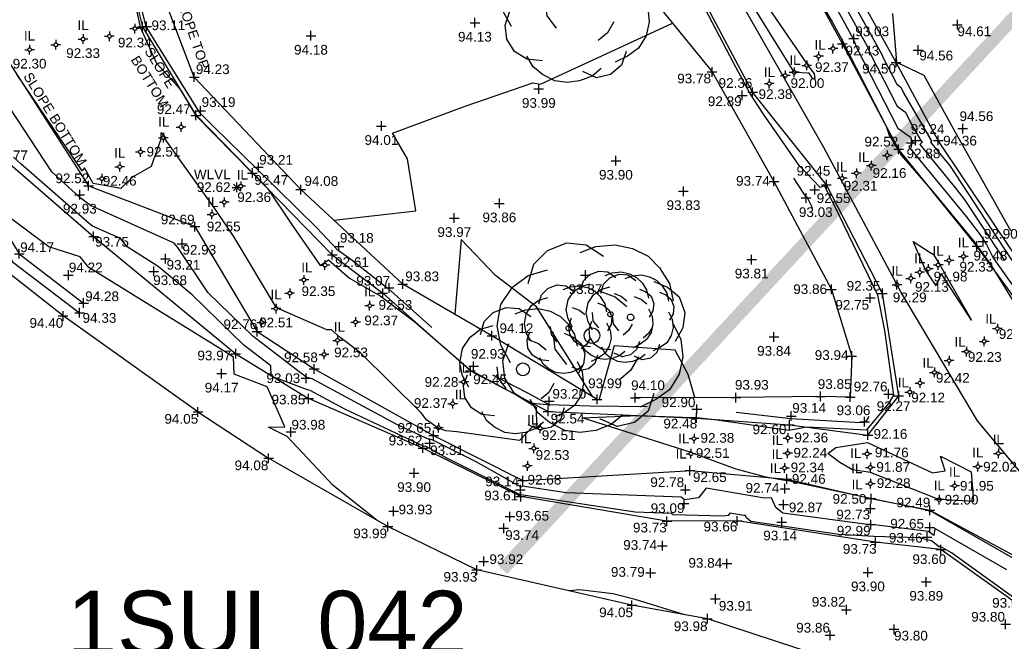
# Model space of a CAD drawing. Header units: metres. Extents: x 610185 to 614128, y 655663 to 660921.
# Tile 43 of 94: x 612890 to 612966, y 657891 to 657940. Entities that reach past the tile are written whole.
import ezdxf
from ezdxf.enums import TextEntityAlignment as Align

# ---------------------------------------------------------------- set-up
doc = ezdxf.new("R2010")
doc.units = ezdxf.units.M
doc.header["$MEASUREMENT"] = 0
doc.linetypes.add('DASHED', pattern=[19.05, 12.7, -6.35])
for name, color, linetype in [('143218.729', 7, 'Continuous'), ('3D_FENCE_ELEVATION', 7, 'Continuous'), ('3D_FENCE_LINE', 7, 'FENCELINE1'), ('3D_FENCE_SYMBOL', 7, 'Continuous'), ('CENTRE_LINE', 5, 'Continuous'), ('CONTOUR_ELEVATION', 56, 'Continuous'), ('CONTOUR_MJR', 34, 'Continuous'), ('CONTOUR_MNR', 53, 'Continuous'), ('CONTOUR_SYMBOL', 56, 'Continuous'), ('FOOTPATH_ELEVATION', 15, 'Continuous'), ('FOOTPATH_LINE', 15, 'Continuous'), ('FOOTPATH_SYMBOL', 15, 'Continuous'), ('INVERT_LEVEL_CODE', 132, 'Continuous'), ('INVERT_LEVEL_ELEVATION', 132, 'Continuous'), ('INVERT_LEVEL_SYMBOL', 132, 'Continuous'), ('SECTION_LINE_TEXT', 7, 'Continuous'), ('SLOPE_BOTTOM_ELEVATION', 30, 'Continuous'), ('SLOPE_BOTTOM_LINE', 30, 'DASHED'), ('SLOPE_BOTTOM_SYMBOL', 30, 'Continuous'), ('SLOPE_TOP_ELEVATION', 40, 'Continuous'), ('SLOPE_TOP_LINE', 40, 'Continuous'), ('SLOPE_TOP_SYMBOL', 40, 'Continuous'), ('TEXTS', 7, 'Continuous'), ('TREE_SYMBOL', 93, 'Continuous'), ('WATER_LEVEL_CODE', 5, 'Continuous'), ('WATER_LEVEL_ELEVATION', 5, 'Continuous'), ('WATER_LEVEL_SYMBOL', 5, 'Continuous')]:
    doc.layers.add(name, color=color, linetype=linetype)
doc.styles.add('REGULAR', font='swissl.ttf')
doc.linetypes.add('FENCELINE1', pattern='A,6.35,-2.54,[133,ltypeshp.shx,S=2.54,R=0,X=-2.54,Y=0],-2.54,25.4', length=36.83)

# ---------------------------------------------------------------- blocks, each defined once
blk = doc.blocks.new('S061')
at = {"color": 0, "linetype": 'Continuous'}
for p, q in [((-0.5, 0), (0.5, 0)), ((0, -0.5), (0, 0.5))]:
    blk.add_line(p, q, dxfattribs=at)
blk = doc.blocks.new('S066')
at = {"color": 0, "linetype": 'Continuous'}
for p, q in [((-0.5, 0), (-0.19, 0)), ((-0.19, 0), (-0.18, 0.06)), ((-0.17, -0.08), (-0.19, 0)), ((-0.18, 0.06), (-0.16, 0.1)), ((-0.16, 0.1), (-0.13, 0.13)), ((-0.13, 0.13), (-0.1, 0.16)), ((-0.1, 0.16), (-0.06, 0.18)), ((-0.06, 0.18), (0, 0.19)), ((0, 0.5), (0, 0.19)), ((0, 0.19), (0.06, 0.18)), ((0.06, 0.18), (0.1, 0.16)), ((0.1, 0.16), (0.13, 0.13)), ((0.13, 0.13), (0.16, 0.1)), ((0.16, 0.1), (0.18, 0.06)), ((0.18, 0.06), (0.19, 0)), ((0.19, 0), (0.18, -0.04)), ((0.5, 0), (0.19, 0)), ((-0.16, -0.1), (-0.17, -0.08)), ((-0.13, -0.13), (-0.16, -0.1)), ((-0.1, -0.16), (-0.13, -0.13)), ((-0.06, -0.18), (-0.1, -0.16)), ((-0.02, -0.19), (-0.06, -0.18)), ((0, -0.19), (-0.02, -0.19)), ((0.06, -0.18), (0, -0.19)), ((0, -0.5), (0, -0.19)), ((0.1, -0.16), (0.06, -0.18)), ((0.13, -0.13), (0.1, -0.16)), ((0.16, -0.1), (0.13, -0.13)), ((0.18, -0.04), (0.16, -0.1))]:
    blk.add_line(p, q, dxfattribs=at)
blk = doc.blocks.new('065')
at = {"color": 0, "linetype": 'Continuous'}
for p, q in [((-0.5, 0), (0.5, 0)), ((-0.35, -0.35), (0.35, 0.35)), ((-0.35, 0.35), (0.35, -0.35)), ((0, -0.5), (0, 0.5))]:
    blk.add_line(p, q, dxfattribs=at)
blk = doc.blocks.new('019')
at = {"color": 0, "linetype": 'Continuous'}
for p, q in [((-0.23, 0.44), (-0.13, 0.48)), ((-0.13, 0.48), (-0.03, 0.47)), ((-0.06, 0.43), (0.02, 0.46)), ((-0.03, 0.47), (0.06, 0.41)), ((0.02, 0.46), (0.12, 0.47)), ((0.12, 0.47), (0.21, 0.45)), ((-0.3, 0.37), (-0.23, 0.44)), ((0.21, 0.45), (0.29, 0.41)), ((0.29, 0.41), (0.35, 0.35)), ((-0.33, 0.27), (-0.3, 0.37)), ((-0.41, 0.25), (-0.33, 0.31)), ((-0.33, 0.31), (-0.23, 0.34)), ((0.35, 0.35), (0.4, 0.27)), ((0.32, 0.28), (0.39, 0.25)), ((0.4, 0.27), (0.42, 0.18)), ((-0.47, 0.16), (-0.41, 0.25)), ((0.04, 0.23), (0.12, 0.2)), ((0.39, 0.25), (0.45, 0.2)), ((-0.49, 0.05), (-0.47, 0.16)), ((0.12, 0.2), (0.18, 0.15)), ((0.45, 0.2), (0.48, 0.12)), ((0.48, 0.12), (0.47, 0.04)), ((0.42, 0.06), (0.46, -0.02)), ((-0.47, -0.05), (-0.49, 0.05)), ((-0.19, -0.07), (-0.2, 0.02)), ((0.47, 0.04), (0.43, -0.03)), ((-0.42, -0.14), (-0.47, -0.05)), ((-0.46, -0.13), (-0.43, -0.04)), ((0.46, -0.02), (0.47, -0.11)), ((-0.13, -0.15), (-0.19, -0.07)), ((-0.45, -0.22), (-0.46, -0.13)), ((0.24, -0.11), (0.2, -0.18)), ((0.47, -0.11), (0.45, -0.2)), ((0.2, -0.18), (0.14, -0.23)), ((0.45, -0.2), (0.4, -0.28)), ((-0.4, -0.3), (-0.45, -0.22)), ((-0.32, -0.35), (-0.4, -0.3)), ((0.32, -0.3), (0.29, -0.39)), ((0.4, -0.28), (0.33, -0.33)), ((-0.28, -0.4), (-0.32, -0.33)), ((-0.22, -0.36), (-0.32, -0.35)), ((0.33, -0.33), (0.25, -0.37)), ((-0.22, -0.45), (-0.28, -0.4)), ((0.29, -0.39), (0.22, -0.45)), ((-0.14, -0.49), (-0.22, -0.45)), ((0.13, -0.47), (0.04, -0.43)), ((0.16, -0.41), (0.1, -0.46)), ((0.22, -0.45), (0.13, -0.47)), ((-0.06, -0.5), (-0.14, -0.49)), ((0.02, -0.49), (-0.06, -0.5)), ((0.1, -0.46), (0.02, -0.49))]:
    blk.add_line(p, q, dxfattribs=at)
blk = doc.blocks.new('S028')
at = {"color": 0, "linetype": 'Continuous'}
for p, q in [((-0.5, 0), (-0.48, 0.13)), ((-0.48, -0.13), (-0.5, 0)), ((-0.48, 0.13), (-0.43, 0.25)), ((-0.43, 0.25), (-0.35, 0.35)), ((-0.35, 0.35), (-0.25, 0.43)), ((-0.25, 0.43), (-0.13, 0.48)), ((-0.13, 0.48), (0, 0.5)), ((0, 0.5), (0.13, 0.48)), ((0.13, 0.48), (0.25, 0.43)), ((0.25, 0.43), (0.35, 0.35)), ((0.35, 0.35), (0.43, 0.25)), ((0.43, 0.25), (0.48, 0.13)), ((0.48, 0.13), (0.5, 0)), ((0.5, 0), (0.48, -0.13)), ((-0.43, -0.25), (-0.48, -0.13)), ((-0.35, -0.35), (-0.43, -0.25)), ((-0.25, -0.43), (-0.35, -0.35)), ((-0.13, -0.48), (-0.25, -0.43)), ((0, -0.5), (-0.13, -0.48)), ((0.13, -0.48), (0, -0.5)), ((0.25, -0.43), (0.13, -0.48)), ((0.35, -0.35), (0.25, -0.43)), ((0.43, -0.25), (0.35, -0.35)), ((0.48, -0.13), (0.43, -0.25))]:
    blk.add_line(p, q, dxfattribs=at)

msp = doc.modelspace()

# ---------------------------------------------------------------- linework, layer by layer
at = {"layer": '143218.729'}
msp.add_lwpolyline([(612967.54, 657940.348, 1, 1, 0), (612927.307, 657896.907, 0, 0, 0)], format="xyseb", dxfattribs=at)
at = {"layer": '3D_FENCE_LINE'}
msp.add_line((612903.701, 657909.122, 94.049), (612909.171, 657905.533, 94.078), dxfattribs=at)
for points in [[(612903.701, 657909.122, 94.049), (612893.242, 657916.568, 94.399), (612885.355, 657922.776, 94.19), (612880.825, 657933.498, 94.303), (612875.071, 657947.934, 94.282), (612869.517, 657962.287, 94.273), (612867.58, 657966.646, 94.257), (612865.023, 657965.647, 94.345)], [(612951.928, 657890.211, 93.981), (612943.193, 657893.092, 93.981), (612937.336, 657894.139, 94.045), (612925.313, 657896.872, 93.933), (612918.417, 657900.236, 93.992), (612909.171, 657905.533, 94.078)]]:
    msp.add_polyline3d(points, dxfattribs=at)
at = {"layer": 'CENTRE_LINE', "color": 1, "flags": 128}
msp.add_lwpolyline([(612986.95, 657881.153), (612964.136, 657908.442), (612958.18, 657918.439), (612952.223, 657929.627), (612944.36, 657943.434), (612935.306, 657952.955), (612928.873, 657956.526), (612915.259, 657962.326), (612900.963, 657967.087), (612885.475, 657973.514), (612877.612, 657982.56), (612870.703, 657998.032), (612865.44, 658014.101)], dxfattribs=at)
at = {"layer": 'CONTOUR_MJR'}
for points in [[(612951.031, 657942.498, 92.5), (612952.861, 657939.379, 92.5), (612953.753, 657937.715, 92.5), (612953.79, 657937.622, 92.5), (612957.079, 657931.23, 92.5), (612957.26, 657930.637, 92.5), (612957.948, 657929.463, 92.5), (612958.206, 657929.048, 92.5), (612960.611, 657926.274, 92.5), (612964.039, 657922.1, 92.5), (612964.106, 657922.013, 92.5), (612964.138, 657921.949, 92.5), (612965.147, 657920.522, 92.5), (612967.394, 657916.907, 92.5)], [(612970.706, 657895.581, 92.5), (612960.445, 657901.465, 92.5), (612960.434, 657901.393, 92.5), (612960.309, 657901.473, 92.5), (612960.174, 657901.51, 92.5), (612956.211, 657902.348, 92.5), (612955.876, 657902.42, 92.5), (612955.709, 657902.453, 92.5), (612949.314, 657903.81, 92.5), (612949.201, 657903.807, 92.5), (612947.716, 657904.064, 92.5), (612945.411, 657904.679, 92.5), (612942.329, 657905.82, 92.5), (612941.931, 657905.971, 92.5), (612933.481, 657908.676, 92.5), (612937.851, 657908.853, 92.5), (612941.982, 657908.692, 92.5), (612942.353, 657908.687, 92.5), (612943.744, 657908.55, 92.5), (612949.497, 657907.707, 92.5), (612950.902, 657907.959, 92.5), (612955.536, 657907.73, 92.5), (612957.248, 657909.785, 92.5), (612957.651, 657910.436, 92.5), (612956.931, 657915.452, 92.5), (612956.399, 657918.184, 92.5), (612953, 657925.231, 92.5), (612952.273, 657926.656, 92.5), (612951.931, 657926.54, 92.5), (612950.307, 657928.24, 92.5), (612947.547, 657932.225, 92.5), (612946.48, 657933.851, 92.5), (612945.212, 657936.195, 92.5), (612942.224, 657941.927, 92.5)], [(612898.956, 657940.159, 92.5), (612899.212, 657938.947, 92.5), (612900.485, 657936.167, 92.5), (612902.293, 657934.182, 92.5), (612903.349, 657932.456, 92.5), (612903.549, 657932.138, 92.5), (612907.767, 657927.833, 92.5), (612907.935, 657927.668, 92.5), (612908.175, 657927.434, 92.5), (612909.117, 657926.426, 92.5), (612910.944, 657923.687, 92.5), (612913.176, 657920.487, 92.5), (612913.828, 657920.909, 92.5), (612915.45, 657919.49, 92.5), (612917.82, 657918.14, 92.5), (612920.522, 657916.111, 92.5), (612924.848, 657912.348, 92.5), (612925.26, 657912.138, 92.5), (612928.419, 657910.432, 92.5), (612929.911, 657909.493, 92.5), (612929.937, 657908.032, 92.5), (612929.669, 657908.01, 92.5), (612928.627, 657906.912, 92.5), (612923.767, 657907.595, 92.5), (612922.903, 657907.662, 92.5), (612922.324, 657907.878, 92.5), (612921.403, 657908.505, 92.5), (612921.006, 657909.059, 92.5), (612916.295, 657913.699, 92.5), (612914.725, 657914.888, 92.5), (612914.062, 657915.495, 92.5), (612913.694, 657915.491, 92.5), (612909.799, 657917.2, 92.5), (612906.517, 657922.687, 92.5), (612905.098, 657924.757, 92.5), (612901.298, 657930.099, 92.5), (612901.082, 657930.426, 92.5), (612900.947, 657930.679, 92.5), (612900.819, 657930.773, 92.5), (612900.827, 657930.269, 92.5), (612900.073, 657928.152, 92.5), (612898.636, 657927.337, 92.5), (612897.72, 657926.452, 92.5), (612895.562, 657926.844, 92.5), (612894.897, 657928.06, 92.5), (612894.724, 657927.811, 92.5), (612889.69, 657935.255, 92.5)]]:
    msp.add_polyline3d(points, dxfattribs=at)
at = {"layer": 'CONTOUR_MNR'}
for points in [[(612895.135, 657961.765, 93), (612896.191, 657953.705, 93), (612896.519, 657952.026, 93), (612897.81, 657946.866, 93), (612898.086, 657945.451, 93), (612899.376, 657940.135, 93), (612899.646, 657939.012, 93), (612900.373, 657937.823, 93), (612903.801, 657932.376, 93), (612904.957, 657931.196, 93), (612908.251, 657927.969, 93), (612912.95, 657923.375, 93), (612914.465, 657921.753, 93), (612915.548, 657920.965, 93), (612918.452, 657918.686, 93), (612921.83, 657915.671, 93)], [(612949.917, 657935.453, 92), (612949.914, 657935.46, 92), (612946.653, 657940.72, 92), (612944.847, 657943.753, 92), (612943.397, 657945.621, 92), (612943.656, 657946.075, 92), (612944.074, 657946.678, 92), (612944.572, 657946.871, 92), (612946.266, 657944.735, 92), (612947.356, 657942.605, 92), (612946.649, 657942.316, 92), (612950.944, 657936.039, 92), (612951.471, 657935.346, 92), (612951.522, 657935.014, 92), (612951.387, 657934.918, 92), (612951.082, 657935.384, 92), (612949.92, 657935.45, 92), (612949.917, 657935.453, 92)], [(612949.631, 657946.934, 93), (612953.847, 657939.248, 93), (612954.49, 657938.049, 93), (612954.797, 657937.272, 93), (612957.958, 657931.13, 93), (612958.914, 657930.445, 93), (612959.104, 657930.051, 93), (612959.165, 657930.01, 93), (612958.811, 657929.674, 93), (612963.245, 657924.275, 93), (612964.334, 657922.86, 93), (612964.831, 657922.103, 93), (612965.343, 657921.072, 93), (612967.929, 657917.415, 93)], [(612951.528, 657944.825, 93.5), (612955.583, 657937.481, 93.5), (612955.804, 657936.922, 93.5), (612957.911, 657932.829, 93.5), (612958.548, 657932.372, 93.5), (612959.012, 657931.409, 93.5), (612959.729, 657930.171, 93.5), (612959.873, 657930.074, 93.5), (612959.65, 657929.861, 93.5), (612962.451, 657926.451, 93.5), (612963.139, 657925.557, 93.5), (612966.211, 657920.874, 93.5)], [(612954.675, 657940.52, 94), (612956.701, 657936.852, 94), (612956.811, 657936.573, 94), (612957.863, 657934.528, 94), (612958.182, 657934.3, 94), (612958.414, 657933.819, 94), (612960.522, 657930.178, 94), (612960.582, 657930.137, 94), (612960.489, 657930.049, 94), (612961.656, 657928.627, 94), (612961.943, 657928.254, 94), (612967.592, 657919.644, 94)], [(612957.527, 657940.011, 94.5), (612957.847, 657936.241, 94.5), (612959.963, 657935.233, 94.5), (612962.404, 657930.813, 94.5), (612966.683, 657923.185, 94.5)], [(612914.22, 657924.001, 94), (612920.59, 657924.712, 94), (612919.938, 657928.747, 94), (612918.779, 657930.733, 94), (612924.42, 657932.826, 94), (612929.662, 657934.645, 94), (612930.239, 657934.534, 94), (612940.474, 657939.281, 94)], [(612966.404, 657896.895, 93), (612960.825, 657900.094, 93), (612960.74, 657899.547, 93), (612960.336, 657899.855, 93), (612955.901, 657900.386, 93), (612955.851, 657900.387, 93), (612955.577, 657900.405, 93), (612949.024, 657901.267, 93), (612948.483, 657901.724, 93), (612948.16, 657902.467, 93), (612947.604, 657902.45, 93), (612943.105, 657903.228, 93), (612942.505, 657902.479, 93), (612941.411, 657902.321, 93), (612941.153, 657902.523, 93), (612932.253, 657902.848, 93), (612928.819, 657903.373, 93), (612928.751, 657903.306, 93), (612925.26, 657905.251, 93), (612921.809, 657906.985, 93), (612921.664, 657906.953, 93), (612919.112, 657908.15, 93), (612912.562, 657911.705, 93), (612912.128, 657911.795, 93), (612911.642, 657912.164, 93), (612907.951, 657915.013, 93), (612904.501, 657918.362, 93), (612902.144, 657921.871, 93), (612901.866, 657922.219, 93), (612895.371, 657925.137, 93), (612894.634, 657925.687, 93), (612893.965, 657926.27, 93), (612892.382, 657927.741, 93), (612888.532, 657933.608, 93)], [(612968.135, 657893.857, 93.5), (612962.103, 657898.209, 93.5), (612961.206, 657898.723, 93.5), (612961.192, 657898.635, 93.5), (612960.55, 657899.124, 93.5), (612959.578, 657899.364, 93.5), (612956.097, 657899.456, 93.5), (612953.374, 657899.632, 93.5), (612946.543, 657900.644, 93.5), (612946.216, 657900.921, 93.5), (612946.139, 657901.097, 93.5), (612946.007, 657901.093, 93.5), (612944.939, 657901.278, 93.5), (612944.796, 657901.1, 93.5), (612944.38, 657901.04, 93.5), (612940.527, 657901.142, 93.5), (612940.399, 657901.243, 93.5), (612937.601, 657901.345, 93.5), (612928.736, 657902.699, 93.5), (612928.714, 657902.677, 93.5), (612922.984, 657905.538, 93.5), (612921.342, 657906.471, 93.5), (612921.236, 657906.447, 93.5), (612915.076, 657909.336, 93.5), (612912.389, 657910.795, 93.5), (612912.19, 657910.836, 93.5), (612909.382, 657911.888, 93.5), (612909.349, 657912.692, 93.5), (612907.264, 657914.302, 93.5), (612903.247, 657918.201, 93.5), (612900.624, 657920.405, 93.5), (612898.205, 657921.925, 93.5), (612897.694, 657922.563, 93.5), (612895.527, 657923.536, 93.5), (612895.281, 657923.72, 93.5), (612889.955, 657928.359, 93.5), (612889.398, 657928.877, 93.5)], [(612951.326, 657924.962, 93), (612950.913, 657925.77, 93), (612950.877, 657925.758, 93), (612950.668, 657926.06, 93), (612949.886, 657927.251, 93)], [(612917.595, 657900.708, 94), (612914.179, 657903.411, 94), (612910.615, 657907.234, 94), (612909.173, 657907.947, 94), (612910.445, 657907.962, 94), (612909.053, 657911.084, 94), (612906.495, 657912.043, 94), (612906.441, 657913.38, 94), (612905.386, 657914.05, 94), (612895.247, 657920.321, 94), (612894.573, 657921.145, 94), (612892.146, 657921.926, 94), (612888.146, 657924.888, 94)], [(612934.299, 657910.304, 94), (612929.948, 657917.273, 94), (612926.751, 657919.711, 94), (612924.1, 657922.498, 94), (612923.598, 657916.703, 94)], [(612960.107, 657920.136, 92), (612959.145, 657922.335, 92), (612960.391, 657921.547, 92), (612960.693, 657921.357, 92), (612961.192, 657920.572, 92), (612961.418, 657920.161, 92), (612963.652, 657916.253, 92), (612961.297, 657919.86, 92), (612960.921, 657918.905, 92), (612960.107, 657920.136, 92)], [(612942.22, 657910.235, 94), (612941.701, 657912.031, 94), (612940.691, 657913.905, 94), (612935.968, 657914.239, 94), (612934.793, 657910.105, 94)], [(612926.53, 657911.994, 93), (612929.297, 657910.583, 93), (612930.901, 657909.716, 93), (612934.107, 657909.591, 93), (612938.512, 657909.541, 93)], [(612945.431, 657909.111, 93), (612949.655, 657908.629, 93), (612954.656, 657908.341, 93), (612955.389, 657908.304, 93), (612955.563, 657908.513, 93), (612955.727, 657908.777, 93)], [(612952.523, 657905.901, 92), (612953.142, 657906.362, 92), (612955.61, 657906.752, 92), (612960.636, 657904.409, 92), (612961.627, 657904.572, 92), (612961.252, 657905.703, 92), (612963.647, 657904.47, 92), (612963.828, 657902.172, 92), (612961.181, 657902.341, 92), (612961.136, 657902.341, 92), (612955.826, 657904.431, 92), (612954.427, 657904.633, 92), (612953.442, 657905.208, 92), (612952.523, 657905.901, 92)], [(612941.44, 657893.406, 94), (612937.593, 657894.583, 94), (612936.264, 657894.92, 94), (612935.866, 657895.023, 94), (612933.29, 657895.337, 94), (612932.48, 657895.243, 94)]]:
    msp.add_polyline3d(points, dxfattribs=at)
at = {"layer": 'FOOTPATH_LINE'}
for points in [[(612858.61, 658004.571, 94.477), (612863.274, 657989.468, 94.268), (612866.946, 657979.618, 94.208), (612869.78, 657969.186, 94.319), (612871.78, 657963.831, 94.246), (612875.319, 657954.7, 94.144), (612879.118, 657944.515, 94.116), (612885.093, 657929.189, 94.061), (612889.84, 657921.386, 94.166), (612894.838, 657917.571, 94.284)], [(612866.786, 657967.739, 94.351), (612867.907, 657967.692, 94.271), (612869.902, 657966.245, 94.265), (612871.061, 657963.799, 94.244), (612874.399, 657954.417, 94.21), (612878.424, 657944.322, 94.206), (612884.368, 657928.823, 94.055), (612889.318, 657920.774, 94.209), (612894.517, 657916.813, 94.326)]]:
    msp.add_polyline3d(points, dxfattribs=at)
at = {"layer": 'SLOPE_BOTTOM_LINE'}
for points in [[(612967.644, 657917.084, 92.558), (612964.078, 657921.992, 92.475), (612958.003, 657929.493, 92.519), (612953.652, 657937.669, 92.431), (612948.906, 657946.412, 92.556), (612943.389, 657955.675, 92.547), (612935.651, 657961.739, 92.423), (612926.272, 657966.48, 92.663), (612916.076, 657969.213, 92.498), (612893.179, 657974.285, 92.368), (612892.777, 657974.589, 92.371), (612890.304, 657977.603, 92.273), (612884.447, 657988.588, 92.359), (612880.499, 657997.047, 92.374), (612877.634, 658005.086, 92.241)], [(612894.586, 657963.838, 92.18), (612894.172, 657963.342, 92.249), (612896.4, 657951.939, 92.257), (612897.824, 657945.296, 92.486), (612899.394, 657938.99, 92.572), (612903.533, 657932.123, 92.469), (612907.918, 657927.652, 92.473), (612914.111, 657921.313, 92.612), (612918.017, 657918.327, 92.532), (612924.82, 657912.307, 92.446), (612930.84, 657909.169, 92.537), (612942.352, 657908.649, 92.477), (612949.544, 657908.136, 92.598), (612955.636, 657907.337, 92.159), (612958.022, 657910.369, 92.27), (612956.757, 657918.317, 92.349), (612952.414, 657926.747, 92.448), (612946.691, 657933.914, 92.363), (612942.359, 657942.065, 92.402), (612935.885, 657948.939, 92.467), (612930.371, 657953.248, 92.504), (612923.502, 657957.122, 92.52), (612894.586, 657963.838, 92.18)], [(612889.024, 657936.288, 92.497), (612895.222, 657926.659, 92.524), (612903.463, 657923.495, 92.688), (612908.284, 657915.358, 92.757), (612912.706, 657912.467, 92.581), (612921.966, 657907.311, 92.646), (612928.871, 657903.799, 92.684), (612941.828, 657904.585, 92.652), (612949.334, 657903.92, 92.458), (612955.876, 657902.414, 92.501), (612960.434, 657901.502, 92.486), (612972.309, 657895.091, 92.314)]]:
    msp.add_polyline3d(points, dxfattribs=at)
at = {"layer": 'SLOPE_TOP_LINE'}
msp.add_line((612906.622, 657913.637, 93.967), (612912.269, 657910.161, 93.848), dxfattribs=at)
for points in [[(612858.865, 658007.336, 94.381), (612862.868, 657997.008, 94.185), (612864.706, 657989.505, 94.143), (612867.707, 657981.939, 94.094), (612868.869, 657979.4, 94.018), (612870.228, 657974.933, 94.126), (612873.384, 657968.337, 94.262), (612877.597, 657956.804, 93.917), (612883.813, 657941.01, 94.197), (612887.775, 657929.494, 93.772), (612895.605, 657922.735, 93.75), (612906.622, 657913.637, 93.967)], [(612968.868, 657918.507, 94.463), (612961.088, 657930.182, 94.358), (612957.816, 657936.223, 94.499), (612949.25, 657951.696, 94.272), (612940.515, 657962.131, 94.3), (612929.367, 657968.025, 94.347), (612911.63, 657974.343, 94.704), (612896.28, 657976.96, 94.332), (612886.81, 657987.549, 94.38), (612885.332, 657992.152, 94.299), (612882.885, 657998.917, 94.358), (612881.664, 658001.655, 94.187)], [(612934.238, 657946.981, 94.448), (612943.546, 657935.485, 93.779), (612948.346, 657927.003, 93.744), (612952.797, 657918.623, 93.861), (612954.378, 657913.462, 93.94), (612954.261, 657910.274, 93.939), (612951.948, 657910.333, 93.845), (612945.396, 657910.236, 93.933), (612937.596, 657910.232, 94.097)], [(612934.639, 657910.098, 93.995), (612926.488, 657915.029, 94.121), (612919.572, 657919.035, 93.831), (612911.665, 657926.37, 94.081), (612903.409, 657935.09, 94.226), (612900.116, 657943.743, 94.212)], [(612967.852, 657893.773, 93.58), (612961.278, 657898.46, 93.596), (612956.211, 657899.02, 93.733), (612945.509, 657900.671, 93.656), (612940.052, 657900.655, 93.729), (612928.718, 657902.557, 93.606), (612921.136, 657906.329, 93.617), (612912.269, 657910.161, 93.848)]]:
    msp.add_polyline3d(points, dxfattribs=at)

# ---------------------------------------------------------------- block references
at = {"layer": '3D_FENCE_SYMBOL', "xscale": 0.75, "yscale": 0.75, "zscale": 0.75}
for p in [(612893.242, 657916.568, 94.399), (612903.701, 657909.122, 94.049), (612909.171, 657905.533, 94.078), (612918.417, 657900.236, 93.992), (612925.313, 657896.872, 93.933), (612937.336, 657894.139, 94.045), (612943.193, 657893.092, 93.981)]:
    msp.add_blockref('S061', p, dxfattribs=at)
at = {"layer": 'CONTOUR_SYMBOL', "xscale": 0.75, "yscale": 0.75, "zscale": 0.75}
for p in [(612899.711, 657939.017, 93.111), (612925.165, 657939.303, 94.128), (612962.566, 657939.144, 94.608), (612912.457, 657938.296, 94.178), (612954.536, 657938.069, 93.032), (612959.527, 657937.186, 94.555), (612930.121, 657934.168, 93.987), (612945.885, 657933.671, 92.885), (612903.896, 657932.466, 93.189), (612917.921, 657931.295, 94.015), (612962.988, 657931.092, 94.563), (612958.999, 657929.995, 92.883), (612959.32, 657930.167, 93.242), (612936.095, 657928.599, 93.895), (612908.381, 657928.092, 93.205), (612894.541, 657925.969, 92.928), (612941.333, 657926.243, 93.83), (612951.506, 657926.356, 92.546), (612927.065, 657925.292, 93.855), (612950.838, 657925.721, 93.027), (612923.57, 657924.157, 93.973), (612902.474, 657922.168, 92.927), (612964.564, 657922.34, 92.904), (612914.624, 657921.952, 93.175), (612901.176, 657921, 93.214), (612946.62, 657920.941, 93.814), (612900.27, 657920.022, 93.684), (612893.655, 657919.731, 94.222), (612933.736, 657919.731, 93.867), (612918.515, 657918.739, 93.069), (612955.809, 657917.965, 92.748), (612948.351, 657914.944, 93.843), (612925.066, 657912.673, 92.933), (612905.533, 657912.094, 94.167), (612912.083, 657911.743, 93.032), (612930.926, 657909.954, 93.202), (612957.231, 657910.512, 92.76), (612942.37, 657909.33, 92.897), (612949.694, 657908.804, 93.143), (612955.372, 657908.369, 93.056), (612910.904, 657907.574, 93.984), (612921.667, 657906.695, 93.314), (612920.451, 657904.384, 93.904), (612928.697, 657903.088, 93.139), (612941.488, 657903.091, 92.778), (612949.193, 657903.166, 92.745), (612918.857, 657901.427, 93.927), (612941.38, 657902.019, 93.087), (612949.091, 657901.939, 92.866), (612955.827, 657901.633, 92.733), (612927.886, 657901.015, 93.645), (612927.405, 657900.105, 93.739), (612948.954, 657900.582, 93.137), (612955.848, 657900.397, 92.994), (612960.427, 657900.177, 92.654), (612960.214, 657899.429, 93.456), (612939.702, 657898.747, 93.74), (612925.848, 657897.539, 93.916), (612944.698, 657897.373, 93.844), (612938.782, 657896.639, 93.79), (612955.633, 657896.686, 93.896), (612960.154, 657895.953, 93.891), (612943.808, 657894.632, 93.909), (612953.962, 657893.783, 93.822), (612957.66, 657892.276, 93.799), (612966.299, 657892.663, 93.805), (612952.703, 657891.81, 93.855)]:
    msp.add_blockref('S061', p, dxfattribs=at)
at = {"layer": 'FOOTPATH_SYMBOL', "xscale": 0.75, "yscale": 0.75, "zscale": 0.75}
for p in [(612889.84, 657921.386, 94.166), (612894.838, 657917.571, 94.284), (612894.517, 657916.813, 94.326)]:
    msp.add_blockref('S061', p, dxfattribs=at)
at = {"layer": 'INVERT_LEVEL_SYMBOL', "xscale": 0.75, "yscale": 0.75, "zscale": 0.75}
for p in [(612898.804, 657938.85, 92.339), (612896.836, 657938.252, 92.389), (612892.678, 657937.592, 92.336), (612894.794, 657938.033, 92.329), (612952.925, 657937.305, 92.392), (612890.647, 657937.215, 92.303), (612951.81, 657936.704, 92.374), (612950.889, 657935.997, 91.977), (612949.223, 657935.214, 92.186), (612949.915, 657935.461, 92), (612947.988, 657934.581, 92.379), (612902.396, 657931.218, 92.373), (612901.023, 657930.39, 92.506), (612899.241, 657929.293, 92.454), (612957.127, 657929.019, 92.228), (612897.632, 657928.136, 92.461), (612955.887, 657928.228, 92.162), (612954.741, 657927.639, 92.159), (612896.241, 657927.213, 92.452), (612907.018, 657926.627, 92.361), (612953.64, 657927.243, 92.312), (612905.742, 657925.389, 92.408), (612904.781, 657924.445, 92.545), (612913.546, 657920.507, 92.389), (612961.079, 657920.525, 91.975), (612961.919, 657920.875, 92.161), (612963.038, 657921.181, 92.326), (612959.645, 657919.951, 92.129), (612960.314, 657920.219, 91.942), (612911.907, 657919.365, 92.348), (612957.885, 657918.988, 92.294), (612958.954, 657919.48, 92.349), (612910.817, 657918.333, 92.388), (612909.75, 657917.146, 92.505), (612917.007, 657917.368, 92.37), (612908.628, 657916.061, 92.543), (612915.917, 657916.093, 92.316), (612965.668, 657915.588, 92.312), (612914.516, 657914.677, 92.532), (612964.648, 657914.599, 92.01), (612963.271, 657913.808, 92.226), (612913.48, 657913.583, 92.556), (612961.921, 657913.102, 92.423), (612960.793, 657912.191, 92.419), (612924.292, 657911.453, 92.279), (612959.674, 657911.369, 92.262), (612958.876, 657910.663, 92.118), (612923.445, 657909.763, 92.371), (612922.339, 657907.904, 92.493), (612930.238, 657907.849, 92.512), (612942.152, 657907.057, 92.38), (612949.43, 657907.104, 92.363), (612929.734, 657906.302, 92.528), (612941.912, 657905.883, 92.51), (612949.404, 657905.926, 92.243), (612955.571, 657905.875, 91.763), (612965.742, 657905.916, 92.214), (612929.24, 657904.936, 92.574), (612949.172, 657904.776, 92.34), (612955.824, 657904.828, 91.874), (612964.15, 657904.885, 92.021), (612955.828, 657903.56, 92.276), (612962.353, 657903.402, 91.945), (612961.165, 657902.327, 92.001)]:
    msp.add_blockref('S066', p, dxfattribs=at)
at = {"layer": 'SLOPE_BOTTOM_SYMBOL', "xscale": 0.75, "yscale": 0.75, "zscale": 0.75}
for p in [(612899.394, 657938.99, 92.572), (612953.652, 657937.669, 92.431), (612946.691, 657933.914, 92.363), (612903.533, 657932.123, 92.469), (612958.003, 657929.493, 92.519), (612907.918, 657927.652, 92.473), (612895.222, 657926.659, 92.524), (612952.414, 657926.747, 92.448), (612903.463, 657923.495, 92.688), (612914.111, 657921.313, 92.612), (612964.078, 657921.992, 92.475), (612918.017, 657918.327, 92.532), (612956.757, 657918.317, 92.349), (612908.284, 657915.358, 92.757), (612912.706, 657912.467, 92.581), (612924.82, 657912.307, 92.446), (612958.022, 657910.369, 92.27), (612930.84, 657909.169, 92.537), (612942.352, 657908.649, 92.477), (612949.544, 657908.136, 92.598), (612921.966, 657907.311, 92.646), (612955.636, 657907.337, 92.159), (612941.828, 657904.585, 92.652), (612928.871, 657903.799, 92.684), (612949.334, 657903.92, 92.458), (612955.876, 657902.414, 92.501), (612960.434, 657901.502, 92.486)]:
    msp.add_blockref('S061', p, dxfattribs=at)
at = {"layer": 'SLOPE_TOP_SYMBOL', "xscale": 0.75, "yscale": 0.75, "zscale": 0.75}
for p in [(612957.816, 657936.223, 94.499), (612903.409, 657935.09, 94.226), (612943.546, 657935.485, 93.779), (612961.088, 657930.182, 94.358), (612948.346, 657927.003, 93.744), (612911.665, 657926.37, 94.081), (612895.605, 657922.735, 93.75), (612919.572, 657919.035, 93.831), (612952.797, 657918.623, 93.861), (612926.488, 657915.029, 94.121), (612906.622, 657913.637, 93.967), (612954.378, 657913.462, 93.94), (612912.269, 657910.161, 93.848), (612934.639, 657910.098, 93.995), (612937.596, 657910.232, 94.097), (612945.396, 657910.236, 93.933), (612951.948, 657910.333, 93.845), (612954.261, 657910.274, 93.939), (612921.136, 657906.329, 93.617), (612928.718, 657902.557, 93.606), (612945.509, 657900.671, 93.656), (612940.052, 657900.655, 93.729), (612956.211, 657899.02, 93.733), (612961.278, 657898.46, 93.596)]:
    msp.add_blockref('S061', p, dxfattribs=at)
at = {"layer": 'TREE_SYMBOL'}
for name, p, xscale, yscale, zscale in [('019', (612933.044, 657940.681, 94.097), 12, 12, 12), ('019', (612934.238, 657915.045, 93.986), 15, 15, 15), ('019', (612935.675, 657916.692, 94.025), 7, 7, 7), ('019', (612937.234, 657916.456, 93.978), 7, 7, 7), ('019', (612932.429, 657915.619, 94.032), 7, 7, 7), ('019', (612928.893, 657912.435, 93.948), 10, 10, 10), ('S028', (612935.675, 657916.692, 94.025), 0.4, 0.4, 0.4), ('S028', (612937.234, 657916.456, 93.978), 0.5, 0.5, 0.5), ('S028', (612932.429, 657915.619, 94.032), 0.4, 0.4, 0.4), ('S028', (612934.238, 657915.045, 93.986), 1.2, 1.2, 1.2)]:
    msp.add_blockref(name, p, dxfattribs=dict(at, xscale=xscale, yscale=yscale, zscale=zscale))
msp.add_blockref('S028', (612928.893, 657912.435, 93.948), dxfattribs=at)
at = {"layer": 'WATER_LEVEL_SYMBOL', "xscale": 0.75, "yscale": 0.75, "zscale": 0.75}
msp.add_blockref('065', (612906.716, 657926.536, 92.62), dxfattribs=at)

# ---------------------------------------------------------------- texts
at = {"layer": '3D_FENCE_ELEVATION', "style": 'REGULAR'}
for s, p in [('94.40', (612890.638, 657915.65, 94.399)), ('94.05', (612901.097, 657908.213, 94.049)), ('94.08', (612906.537, 657904.609, 94.078)), ('93.99', (612915.735, 657899.333, 93.992)), ('93.93', (612922.73, 657895.967, 93.933)), ('94.05', (612934.799, 657893.211, 94.045)), ('93.98', (612940.581, 657892.134, 93.981))]:
    msp.add_text(s, height=0.75, dxfattribs=at).set_placement(p)
at = {"layer": 'CONTOUR_ELEVATION', "style": 'REGULAR'}
for s, p in [('93.11', (612901.404, 657939.479, 93.111)), ('94.13', (612925.165, 657938.593, 94.128)), ('93.03', (612955.961, 657939.012, 93.032)), ('94.61', (612963.877, 657939.012, 94.608)), ('94.18', (612912.457, 657937.586, 94.178)), ('94.56', (612960.925, 657937.134, 94.555)), ('93.19', (612905.294, 657933.527, 93.189)), ('93.99', (612930.121, 657933.458, 93.987)), ('92.89', (612944.532, 657933.588, 92.885)), ('94.56', (612964.044, 657932.428, 94.563)), ('93.24', (612960.259, 657931.437, 93.242)), ('94.01', (612917.921, 657930.585, 94.015)), ('92.88', (612959.938, 657929.545, 92.883)), ('93.21', (612909.754, 657929.05, 93.205)), ('93.90', (612936.095, 657927.889, 93.895)), ('93.83', (612941.333, 657925.533, 93.83)), ('92.55', (612952.971, 657926.08, 92.546)), ('92.93', (612894.541, 657925.259, 92.928)), ('93.03', (612951.59, 657924.993, 93.027)), ('93.86', (612927.065, 657924.582, 93.855)), ('93.97', (612923.57, 657923.447, 93.973)), ('92.90', (612965.932, 657923.311, 92.904)), ('93.18', (612916.009, 657922.998, 93.175)), ('92.93', (612903.8, 657922.077, 92.927)), ('93.21', (612902.574, 657920.909, 93.214)), ('94.22', (612894.996, 657920.706, 94.222)), ('93.81', (612946.62, 657920.231, 93.814)), ('93.68', (612901.538, 657919.716, 93.684)), ('93.07', (612917.282, 657919.667, 93.069)), ('93.87', (612933.736, 657919.021, 93.867)), ('92.75', (612954.416, 657917.806, 92.748)), ('92.93', (612926.166, 657914.004, 92.933)), ('93.84', (612948.351, 657914.234, 93.843)), ('93.03', (612910.315, 657912.117, 93.032)), ('94.17', (612905.533, 657911.384, 94.167)), ('92.76', (612955.842, 657911.467, 92.76)), ('93.20', (612932.482, 657910.905, 93.202)), ('92.90', (612940.952, 657910.248, 92.897)), ('93.14', (612951.076, 657909.812, 93.143)), ('93.06', (612954.513, 657909.628, 93.056)), ('93.98', (612912.257, 657908.513, 93.984)), ('93.31', (612923.006, 657906.532, 93.314)), ('93.14', (612927.277, 657904.114, 93.139)), ('93.90', (612920.451, 657903.674, 93.904)), ('92.78', (612940.074, 657904.052, 92.778)), ('92.74', (612947.457, 657903.607, 92.745)), ('93.93', (612920.561, 657901.937, 93.927)), ('93.09', (612940.103, 657902.038, 93.087)), ('92.87', (612950.811, 657902.104, 92.866)), ('93.65', (612929.609, 657901.453, 93.645)), ('92.73', (612954.492, 657901.544, 92.733)), ('92.99', (612954.529, 657900.292, 92.994)), ('92.65', (612958.671, 657900.834, 92.654)), ('93.74', (612928.825, 657899.954, 93.739)), ('93.14', (612948.831, 657899.918, 93.137)), ('93.46', (612958.566, 657899.744, 93.456)), ('93.74', (612937.973, 657899.189, 93.74)), ('93.92', (612927.601, 657898.082, 93.916)), ('93.84', (612943.029, 657897.8, 93.844)), ('93.79', (612937.022, 657897.096, 93.79)), ('93.90', (612955.633, 657895.976, 93.896)), ('93.89', (612960.154, 657895.243, 93.891)), ('93.91', (612945.385, 657894.468, 93.909)), ('93.82', (612952.59, 657894.781, 93.822)), ('93.80', (612964.948, 657893.617, 93.805)), ('93.86', (612951.38, 657892.77, 93.855)), ('93.80', (612958.965, 657892.155, 93.799))]:
    msp.add_text(s, height=0.75, dxfattribs=at).set_placement(p, align=Align.TOP_CENTER)
at = {"layer": 'FOOTPATH_ELEVATION', "style": 'REGULAR'}
for s, p in [('94.17', (612889.916, 657921.52, 94.166)), ('94.28', (612894.957, 657917.719, 94.284)), ('94.33', (612894.752, 657916.04, 94.326))]:
    msp.add_text(s, height=0.75, dxfattribs=at).set_placement(p)
at = {"layer": 'INVERT_LEVEL_CODE', "style": 'REGULAR'}
for p in [(612894.794, 657938.743, 92.329), (612890.647, 657937.925, 92.303), (612951.93, 657937.207, 92.374), (612949.979, 657936.035, 92), (612948.003, 657935.099, 92.379), (612901.042, 657931.236, 92.373), (612897.632, 657928.846, 92.461), (612955.313, 657928.495, 92.162), (612907.137, 657927.146, 92.361), (612953.614, 657927.745, 92.312), (612904.84, 657925.007, 92.545), (612963.038, 657921.891, 92.326), (612961.079, 657921.235, 91.975), (612959.645, 657920.661, 92.129), (612912.145, 657919.956, 92.348), (612957.885, 657919.698, 92.294), (612909.75, 657917.856, 92.505), (612917.007, 657918.078, 92.37), (612965.167, 657915.96, 92.312), (612914.665, 657915.342, 92.532), (612962.771, 657914.18, 92.226), (612960.292, 657912.563, 92.419), (612924.292, 657912.163, 92.279), (612958.376, 657911.035, 92.118), (612924.039, 657910.106, 92.371), (612929.649, 657908.151, 92.512), (612929.104, 657906.703, 92.574), (612941.358, 657906.68, 92.38), (612948.616, 657906.555, 92.363), (612965.742, 657906.625, 92.214), (612941.161, 657905.514, 92.51), (612948.605, 657905.47, 92.243), (612954.687, 657905.546, 91.763), (612964.15, 657905.595, 92.021), (612948.465, 657904.397, 92.34), (612954.769, 657904.375, 91.874), (612962.353, 657904.112, 91.945), (612954.804, 657903.123, 92.276), (612961.165, 657903.037, 92.001)]:
    msp.add_text('IL', height=0.75, dxfattribs=at).set_placement(p, align=Align.CENTER)
at = {"layer": 'INVERT_LEVEL_ELEVATION', "style": 'REGULAR'}
for s, p in [('92.34', (612898.804, 657938.14, 92.339)), ('92.33', (612894.794, 657937.323, 92.329)), ('92.30', (612890.647, 657936.505, 92.303)), ('92.37', (612952.84, 657936.234, 92.374)), ('92.00', (612950.945, 657934.998, 92)), ('92.38', (612948.467, 657934.142, 92.379)), ('92.51', (612901.023, 657929.68, 92.506)), ('92.16', (612957.308, 657928.026, 92.162)), ('92.46', (612897.632, 657927.426, 92.461)), ('92.31', (612955.062, 657927.041, 92.312)), ('92.36', (612908.052, 657926.154, 92.361)), ('92.55', (612905.696, 657923.883, 92.545)), ('92.33', (612964.037, 657920.76, 92.326)), ('91.98', (612962.036, 657919.995, 91.975)), ('92.35', (612913.039, 657918.863, 92.348)), ('92.13', (612960.592, 657919.194, 92.129)), ('92.29', (612958.871, 657918.383, 92.294)), ('92.51', (612909.75, 657916.436, 92.505)), ('92.37', (612917.904, 657916.598, 92.37)), ('92.31', (612967.088, 657915.54, 92.312)), ('92.53', (612915.563, 657914.116, 92.532)), ('92.23', (612964.692, 657913.761, 92.226)), ('92.28', (612922.577, 657911.826, 92.279)), ('92.42', (612962.214, 657912.143, 92.419)), ('92.37', (612921.749, 657910.193, 92.371)), ('92.12', (612960.297, 657910.615, 92.118)), ('92.51', (612931.658, 657907.698, 92.512)), ('92.38', (612943.964, 657907.488, 92.38)), ('92.36', (612951.242, 657907.514, 92.363)), ('92.53', (612931.185, 657906.165, 92.528)), ('92.51', (612943.603, 657906.315, 92.51)), ('92.24', (612951.17, 657906.337, 92.243)), ('91.76', (612957.48, 657906.359, 91.763)), ('92.34', (612950.953, 657905.202, 92.34)), ('91.87', (612957.593, 657905.234, 91.874)), ('92.02', (612965.874, 657905.256, 92.021)), ('92.28', (612957.628, 657903.982, 92.276)), ('91.95', (612964.078, 657903.773, 91.945)), ('92.00', (612962.889, 657902.698, 92.001))]:
    msp.add_text(s, height=0.75, dxfattribs=at).set_placement(p, align=Align.TOP_CENTER)
at = {"layer": 'SECTION_LINE_TEXT', "insert": (612893.538, 657895.263, 188.192), "char_height": 5, "attachment_point": 1, "style": 'REGULAR'}
msp.add_mtext('1SUI_042\\POpen Channel', dxfattribs=at)
at = {"layer": 'SLOPE_BOTTOM_ELEVATION', "style": 'REGULAR'}
for s, p in [('92.43', (612953.891, 657936.764, 92.431)), ('92.36', (612944.055, 657934.256, 92.363)), ('92.47', (612900.511, 657932.228, 92.469)), ('92.52', (612955.362, 657929.708, 92.519)), ('92.45', (612950.099, 657927.444, 92.448)), ('92.52', (612892.647, 657926.865, 92.524)), ('92.47', (612908.067, 657926.738, 92.473)), ('92.69', (612900.816, 657923.672, 92.688)), ('92.61', (612914.329, 657920.371, 92.612)), ('92.48', (612963.815, 657920.863, 92.475)), ('92.35', (612953.983, 657918.527, 92.349)), ('92.53', (612917.695, 657917.049, 92.532)), ('92.76', (612905.674, 657915.548, 92.757)), ('92.58', (612910.37, 657912.984, 92.581)), ('92.45', (612925.031, 657911.283, 92.446)), ('92.27', (612956.31, 657909.2, 92.27)), ('92.54', (612931.036, 657908.233, 92.537)), ('92.65', (612919.161, 657907.512, 92.646)), ('92.48', (612939.775, 657907.846, 92.477)), ('92.60', (612946.691, 657907.404, 92.598)), ('92.16', (612956.068, 657907.042, 92.159)), ('92.68', (612929.248, 657903.497, 92.684)), ('92.65', (612942.066, 657903.697, 92.652)), ('92.46', (612949.737, 657903.555, 92.458)), ('92.50', (612952.893, 657902.008, 92.501)), ('92.49', (612957.847, 657901.731, 92.486))]:
    msp.add_text(s, height=0.75, dxfattribs=at).set_placement(p)
at = {"layer": 'SLOPE_TOP_ELEVATION', "style": 'REGULAR'}
for s, p in [('94.23', (612903.535, 657935.323, 94.226)), ('94.50', (612955.183, 657935.367, 94.499)), ('93.78', (612940.85, 657934.607, 93.779)), ('94.36', (612961.459, 657929.785, 94.358)), ('93.77', (612887.895, 657928.648, 93.772)), ('94.08', (612911.95, 657926.656, 94.081)), ('93.74', (612945.409, 657926.664, 93.744)), ('93.75', (612895.724, 657921.947, 93.75)), ('93.83', (612919.766, 657919.265, 93.831)), ('93.86', (612949.843, 657918.273, 93.861)), ('94.12', (612927.073, 657915.24, 94.121)), ('93.97', (612903.654, 657913.128, 93.967)), ('93.94', (612951.509, 657913.163, 93.94)), ('93.99', (612933.941, 657910.968, 93.995)), ('94.10', (612937.272, 657910.817, 94.097)), ('93.93', (612945.321, 657910.857, 93.933)), ('93.85', (612951.743, 657910.914, 93.845)), ('93.85', (612909.397, 657909.712, 93.848)), ('93.62', (612918.481, 657906.53, 93.617)), ('93.61', (612925.893, 657902.27, 93.606)), ('93.73', (612937.418, 657899.785, 93.729)), ('93.66', (612942.887, 657899.861, 93.656)), ('93.73', (612953.687, 657898.13, 93.733)), ('93.60', (612959.081, 657897.336, 93.596)), ('93.58', (612965.26, 657893.949, 93.58))]:
    msp.add_text(s, height=0.75, dxfattribs=at).set_placement(p)
at = {"layer": 'TEXTS', "style": 'REGULAR'}
for s, rotation, p in [('SLOPE TOP', 289.04367, (612901.965, 657941.24, 94.62)), ('SLOPE BOTTOM', 301.9232, (612890.136, 657935.151, 94.62))]:
    msp.add_text(s, height=0.75, rotation=rotation, dxfattribs=at).set_placement(p)
at = {"layer": 'TEXTS', "insert": (612900.16, 657937.499, 94.62), "char_height": 0.75, "width": 4.74615, "attachment_point": 1, "rotation": 301.9232, "style": 'REGULAR'}
msp.add_mtext('SLOPE BOTTOM', dxfattribs=at)
at = {"layer": 'WATER_LEVEL_CODE', "style": 'REGULAR'}
msp.add_text('WLVL', height=0.75, dxfattribs=at).set_placement((612904.81, 657927.172, 92.62), align=Align.CENTER)
at = {"layer": 'WATER_LEVEL_ELEVATION', "style": 'REGULAR'}
msp.add_text('92.62', height=0.75, dxfattribs=at).set_placement((612904.914, 657926.933, 92.62), align=Align.TOP_CENTER)

doc.saveas('drawing.dxf')
